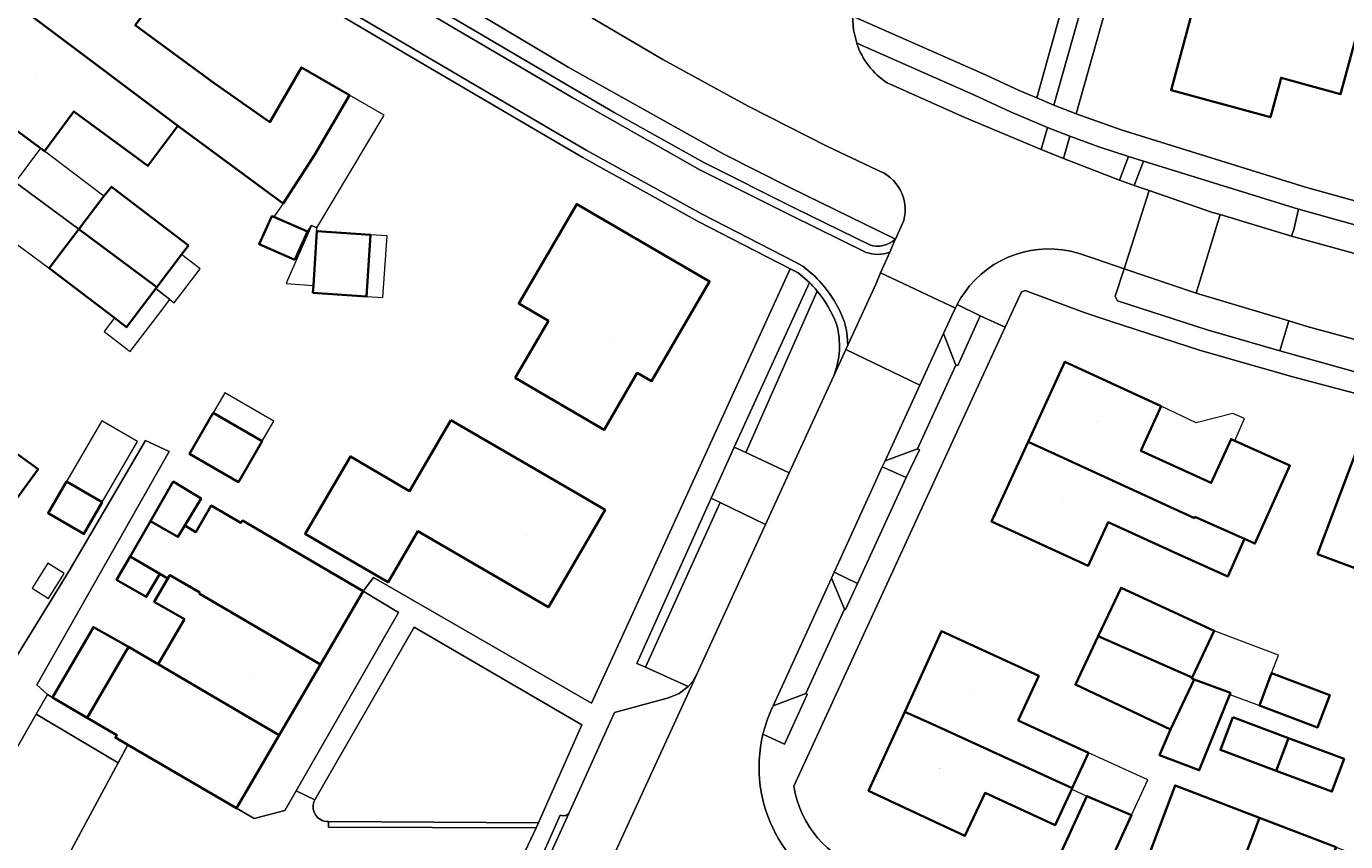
# Model space of a CAD drawing. Header units: metres. Extents: x 200176 to 205485, y 394066 to 399855.
# Tile 121 of 230: x 203513 to 203609, y 396778 to 396838. Entities that reach past the tile are written whole.
import ezdxf
from ezdxf.enums import TextEntityAlignment as Align

# ---------------------------------------------------------------- set-up
doc = ezdxf.new("R2010")
doc.units = ezdxf.units.M
for name, color, linetype, lineweight in [('B-WE-GR-BEPLANTING_CULTUUR_BOSPLANTSOEN-GV', 90, 'Continuous', 18), ('B-WE-GR-BEPLANTING_CULTUUR_HEESTERS-GV', 90, 'Continuous', 18), ('B-WE-GR-BEPLANTING_CULTUUR_ROOS-GV', 90, 'Continuous', 18), ('B-WE-GR-HAAG-GV', 90, 'Continuous', 13), ('B-WE-OG-BEBOUWING-GV', 7, 'Continuous', 35), ('B-WE-OG-BEBOUWING-T18', 10, 'Continuous', 18), ('B-WE-OG-BEBOUWING_LUIFEL-GV', 7, 'Continuous', 18), ('B-WE-OG-TERREIN_CULTUURSCHEIDING-GV', 7, 'Continuous', 18), ('B-WE-OG-TERREIN_ERF-GV', 7, 'Continuous', 18), ('B-WE-OG-WEG-GV', 7, 'Continuous', 18), ('B-WE-VH-VERHARDING_ASFALT-GV', 252, 'Continuous', 18), ('B-WE-VH-VERHARDING_BETONSTRAATSTEEN-GV', 252, 'Continuous', 18), ('B-WE-VH-VERHARDING_FUNDERING_ZAND-GV', 7, 'Continuous', 18), ('B-WE-VH-VERHARDING_SIERBESTRATING-GV', 252, 'Continuous', 18), ('B-WE-VH-VERHARDING_STRAATBAKSTEEN-GV', 252, 'Continuous', 18), ('B-WE-VH-VERHARDING_TEGEL-GV', 252, 'Continuous', 18)]:
    doc.layers.add(name, color=color, linetype=linetype, lineweight=lineweight)
doc.styles.add('NLCS-ISO-M20-T18', font='NLCS-ISO.ttf', dxfattribs={"height": 0.036})

msp = doc.modelspace()

# ---------------------------------------------------------------- linework, layer by layer
at = {"layer": 'B-WE-GR-BEPLANTING_CULTUUR_BOSPLANTSOEN-GV', "flags": 128}
msp.add_lwpolyline([(203516.735, 396760.521), (203520.373, 396764.425), (203519.009, 396765.048), (203511.841, 396768.323), (203514.389, 396773.688), (203513.885, 396775.329), (203508.715, 396778.408), (203514.055, 396787.688), (203514.876, 396789.115), (203514.099, 396789.834), (203523.739, 396806.801), (203522.026, 396807.608), (203516.457, 396798.129), (203512.347, 396791.455), (203505.605, 396779.958), (203500.003, 396769.931), (203515.368, 396758.525), (203515.61, 396758.878)], close=True, dxfattribs=at)
at = {"layer": 'B-WE-GR-BEPLANTING_CULTUUR_HEESTERS-GV', "flags": 128}
for points in [[(203571.595, 396829.015), (203565.871, 396831.949), (203559.675, 396835.325), (203554.558, 396838.331), (203549.214, 396841.47), (203542.287, 396845.539), (203517.9, 396859.929)], [(203514.895, 396859.484), (203514.983, 396857.495), (203521.874, 396853.199), (203552.77, 396834.78), (203564.104, 396828.447), (203568.918, 396826.014), (203576.605, 396822.269), (203577.202, 396823.628)], [(203575.236, 396827.3), (203571.595, 396829.015)]]:
    msp.add_lwpolyline(points, dxfattribs=at)
at = {"layer": 'B-WE-GR-BEPLANTING_CULTUUR_HEESTERS-GV'}
msp.add_lwpolyline([(203577.202, 396823.628, 0.393513), (203575.236, 396827.3)], format="xyb", dxfattribs=at)
at = {"layer": 'B-WE-GR-BEPLANTING_CULTUUR_HEESTERS-GV', "flags": 128}
for points in [[(203580.964, 396817.242), (203580.853, 396817.032), (203580.105, 396815.406), (203580.987, 396813.098), (203581.137, 396813.07), (203582.762, 396816.69), (203581.103, 396817.506)], [(203578.2, 396807.004), (203575.841, 396806.133), (203575.643, 396805.703), (203577.368, 396804.926), (203578.339, 396806.927)], [(203571.95, 396797.596), (203572.881, 396795.344), (203572.967, 396795.31), (203573.847, 396797.194), (203572.149, 396798.03)], [(203570.073, 396789.203), (203567.69, 396788.294), (203567.525, 396787.935), (203567.287, 396787.338), (203567.087, 396786.728), (203567.019, 396786.486), (203566.957, 396786.242), (203568.527, 396785.517), (203570.177, 396789.133)]]:
    msp.add_lwpolyline(points, close=True, dxfattribs=at)
at = {"layer": 'B-WE-GR-BEPLANTING_CULTUUR_ROOS-GV', "flags": 128}
msp.add_lwpolyline([(203570.909, 396818.481), (203565.699, 396806.739), (203568.873, 396805.266), (203572.107, 396812.315)], dxfattribs=at)
at = {"layer": 'B-WE-GR-BEPLANTING_CULTUUR_ROOS-GV'}
for points in [[(203572.314, 396816.069, 0.084376), (203570.909, 396818.481)], [(203572.107, 396812.315, 0.162764), (203572.314, 396816.069)]]:
    msp.add_lwpolyline(points, format="xyb", dxfattribs=at)
at = {"layer": 'B-WE-GR-BEPLANTING_CULTUUR_ROOS-GV', "flags": 128}
msp.add_lwpolyline([(203562.149, 396790.61), (203567.139, 396801.487), (203563.85, 396803.093), (203558.414, 396791.107), (203561.522, 396789.703), (203561.876, 396790.128)], close=True, dxfattribs=at)
at = {"layer": 'B-WE-GR-HAAG-GV', "flags": 128}
for points in [[(203588.12, 396832.013), (203596.04, 396860.008), (203597.645, 396862.788), (203596.342, 396863.548), (203594.78, 396860.319), (203594.015, 396858.107), (203591.841, 396850.296), (203586.896, 396832.532)], [(203588.82, 396828.136), (203592.9, 396826.558), (203593.556, 396828.267), (203591.409, 396828.983), (203589.282, 396829.756)], [(203605.94, 396824.445), (203594.645, 396827.929), (203593.968, 396826.165), (203595.059, 396825.791), (203599.667, 396824.212), (203600.229, 396824.043), (203605.435, 396822.475), (203605.594, 396822.96)], [(203605.234, 396816.312), (203598.496, 396818.32), (203598.405, 396818.347), (203593.251, 396820.103), (203592.582, 396818.121), (203592.768, 396817.772), (203599.28, 396815.654), (203604.586, 396814.14)], [(203563.195, 396803.413), (203557.778, 396791.394), (203558.414, 396791.107), (203563.85, 396803.093)]]:
    msp.add_lwpolyline(points, close=True, dxfattribs=at)
for points in [[(203576.605, 396822.269), (203568.918, 396826.014), (203564.104, 396828.447), (203552.77, 396834.78), (203521.874, 396853.199), (203514.983, 396857.495), (203514.895, 396859.484)], [(203515.208, 396855.597), (203520.75, 396852.275), (203553.433, 396833.054), (203556.125, 396831.48), (203556.183, 396831.446), (203562.652, 396827.836), (203569.273, 396824.514), (203574.729, 396821.836)], [(203587.659, 396830.388), (203584.963, 396831.526), (203582.308, 396832.755), (203573.778, 396836.521)], [(203576.007, 396833.626), (203581.652, 396831.102), (203587.214, 396828.781), (203587.659, 396830.388)], [(203576.591, 396822.238), (203576.605, 396822.269)], [(203570.337, 396819.1), (203564.866, 396807.126), (203565.699, 396806.739), (203570.909, 396818.481)]]:
    msp.add_lwpolyline(points, dxfattribs=at)
at = {"layer": 'B-WE-GR-HAAG-GV'}
for points in [[(203573.778, 396836.521, 0.168227), (203576.007, 396833.626)], [(203574.729, 396821.836, 0.258855), (203576.591, 396822.238)], [(203570.909, 396818.481, 0.025889), (203570.337, 396819.1)]]:
    msp.add_lwpolyline(points, format="xyb", dxfattribs=at)
at = {"layer": 'B-WE-OG-BEBOUWING-GV', "flags": 128}
for points in [[(203527.001, 396833.621), (203521.269, 396837.824), (203523.439, 396840.748), (203517.256, 396845.338), (203512.734, 396839.247), (203514.733, 396837.744), (203524.372, 396830.496), (203532.043, 396824.856), (203534.339, 396828.413), (203536.852, 396832.735), (203533.38, 396834.754), (203531.065, 396830.775)], [(203604.549, 396833.547), (203604.672, 396834), (203609.005, 396832.822), (203609.826, 396835.842), (203610.989, 396840.119), (203598.47, 396843.433), (203597.347, 396839.191), (203598.256, 396838.961), (203596.664, 396833.098), (203603.894, 396831.134)], [(203512.734, 396839.247), (203508.334, 396833.32), (203510.349, 396831.841), (203514.363, 396828.88), (203514.666, 396828.656), (203516.809, 396831.561), (203522.188, 396827.592), (203524.372, 396830.496), (203514.733, 396837.744)], [(203525.146, 396821.798), (203519.528, 396826.079), (203518.993, 396825.377), (203517.174, 396822.989), (203522.841, 396818.773), (203524.639, 396821.132)], [(203548.909, 396812.159), (203555.393, 396808.38), (203557.81, 396812.527), (203558.846, 396811.923), (203563.075, 396819.18), (203553.409, 396824.813), (203549.187, 396817.567), (203551.337, 396816.31)], [(203532.891, 396820.751), (203533.06, 396821.134), (203533.796, 396822.809), (203531.354, 396823.883), (203531.219, 396823.941), (203530.286, 396821.896)], [(203522.757, 396818.662), (203522.841, 396818.773), (203517.174, 396822.989), (203515.002, 396820.138), (203519.746, 396816.524), (203520.63, 396815.851)], [(203534.235, 396818.892), (203534.2, 396818.359), (203538.098, 396818.097), (203538.398, 396822.583), (203534.482, 396822.845)], [(203602.001, 396800.45), (203602.762, 396800.112), (203605.314, 396805.784), (203601.307, 396807.587), (203601.027, 396807.713), (203599.59, 396804.519), (203594.468, 396806.866), (203595.952, 396810.096), (203588.923, 396813.327), (203586.258, 396807.517), (203588.53, 396806.475), (203598.356, 396801.969), (203598.395, 396802.054)], [(203512.27, 396802.862), (203514.194, 396805.521), (203507.737, 396810.192), (203505.85, 396807.584)], [(203530.513, 396807.563), (203526.947, 396809.619), (203525.228, 396806.638), (203528.794, 396804.581)], [(203544.25, 396809.087), (203541.234, 396803.929), (203536.924, 396806.449), (203533.627, 396800.811), (203536.45, 396799.167), (203539.668, 396797.293), (203541.832, 396801.009), (203551.337, 396795.473), (203555.463, 396802.558), (203553.302, 396803.816)], [(203602.001, 396800.45), (203598.395, 396802.054), (203598.356, 396801.969), (203588.53, 396806.475), (203586.258, 396807.517), (203583.601, 396801.723), (203585.873, 396800.681), (203590.636, 396798.497), (203592.072, 396801.666), (203597.171, 396799.349), (203600.782, 396797.708)], [(203613.109, 396797.177), (203616.224, 396805.422), (203610.443, 396807.607), (203609.559, 396805.268), (203607.321, 396799.343)], [(203518.866, 396803.112), (203516.258, 396804.625), (203514.926, 396802.328), (203517.534, 396800.815)], [(203522.375, 396801.742), (203524.374, 396800.589), (203524.875, 396801.417), (203526.066, 396803.388), (203524.033, 396804.615)], [(203534.755, 396791.315), (203537.867, 396796.637), (203535.709, 396797.899), (203529.063, 396801.786), (203528.962, 396801.613), (203526.803, 396802.873), (203525.68, 396800.949), (203524.875, 396801.417), (203524.374, 396800.589), (203522.375, 396801.742), (203520.891, 396799.169), (203523.052, 396797.915), (203523.643, 396797.57), (203523.782, 396797.808), (203525.967, 396796.541), (203525.929, 396796.476), (203532.596, 396792.577)], [(203523.052, 396797.915), (203520.891, 396799.169), (203519.912, 396797.482), (203522.074, 396796.228)], [(203531.743, 396786.166), (203534.755, 396791.315), (203532.596, 396792.577), (203525.929, 396796.476), (203525.967, 396796.541), (203523.782, 396797.808), (203523.643, 396797.57), (203522.657, 396795.881), (203524.844, 396794.612), (203522.939, 396791.336), (203529.588, 396787.432)], [(203591.362, 396793.376), (203598.195, 396790.361), (203599.8, 396793.75), (203593.017, 396796.893)], [(203517.769, 396787.426), (203520.789, 396792.586), (203518.228, 396794.038), (203515.247, 396788.898)], [(203579.552, 396786.836), (203589.47, 396782.318), (203590.651, 396784.892), (203585.538, 396787.243), (203587.028, 396790.493), (203579.948, 396793.724), (203577.277, 396787.872)], [(203531.743, 396786.166), (203529.588, 396787.432), (203522.939, 396791.336), (203520.789, 396792.586), (203517.769, 396787.426), (203519.928, 396786.166), (203519.827, 396785.993), (203520.729, 396785.465), (203528.631, 396780.844)], [(203598.351, 396790.226), (203598.164, 396790.296), (203598.195, 396790.361), (203591.362, 396793.376), (203589.705, 396789.854), (203596.619, 396786.585)], [(203603.976, 396790.681), (203603.088, 396788.324), (203607.324, 396786.729), (203608.212, 396789.086)], [(203600.939, 396789.133), (203600.984, 396789.245), (203598.351, 396790.226), (203596.619, 396786.585), (203595.825, 396784.701), (203598.711, 396783.613)], [(203589.433, 396782.236), (203589.47, 396782.318), (203579.552, 396786.836), (203577.277, 396787.872), (203574.649, 396782.115), (203576.913, 396781.055), (203581.652, 396778.836), (203583.12, 396781.971), (203588.234, 396779.623)], [(203601.145, 396787.473), (203600.257, 396785.099), (203604.313, 396783.582), (203605.201, 396785.956)], [(203604.313, 396783.582), (203608.368, 396782.065), (203609.256, 396784.439), (203605.201, 396785.956)], [(203600.029, 396772.022), (203600.911, 396774.361), (203603.096, 396780.153), (203596.955, 396782.512), (203593.876, 396774.341), (203594.247, 396774.201)], [(203593.234, 396779.129), (203593.782, 396780.336), (203590.532, 396781.732), (203587.925, 396776.048), (203588.184, 396775.93), (203591.167, 396774.576)], [(203600.029, 396772.022), (203605.623, 396769.913), (203606.505, 396772.252), (203608.677, 396778.008), (203603.096, 396780.153), (203600.911, 396774.361)]]:
    msp.add_lwpolyline(points, close=True, dxfattribs=at)
at = {"layer": 'B-WE-OG-BEBOUWING_LUIFEL-GV', "flags": 128}
for points in [[(203536.852, 396832.735), (203534.339, 396828.413), (203532.043, 396824.856), (203531.354, 396823.883), (203533.796, 396822.809), (203534.105, 396823.258), (203534.497, 396823.086), (203539.392, 396831.28)], [(203517.174, 396822.989), (203518.993, 396825.377), (203514.666, 396828.656), (203514.363, 396828.88), (203512.528, 396826.396)], [(203510.345, 396824.25), (203510.027, 396823.817), (203515.002, 396820.138), (203517.174, 396822.989), (203512.528, 396826.396), (203510.73, 396823.965)], [(203534.497, 396823.086), (203534.105, 396823.258), (203532.353, 396819.284), (203532.245, 396819.025), (203534.235, 396818.892), (203534.482, 396822.845)], [(203538.398, 396822.583), (203538.098, 396818.097), (203539.295, 396818.017), (203539.595, 396822.503)], [(203522.841, 396818.773), (203522.757, 396818.662), (203523.787, 396817.877), (203524.1, 396817.638), (203525.982, 396820.109), (203524.639, 396821.132)], [(203519.746, 396816.524), (203518.994, 396815.538), (203520.898, 396814.087), (203522.877, 396816.684), (203523.787, 396817.877), (203522.757, 396818.662), (203520.63, 396815.851)], [(203530.513, 396807.563), (203531.358, 396809.027), (203527.792, 396811.084), (203526.947, 396809.619)], [(203599.59, 396804.519), (203601.027, 396807.713), (203601.307, 396807.587), (203602.007, 396809.222), (203601.164, 396809.583), (203598.491, 396808.885), (203595.952, 396810.096), (203594.468, 396806.866)], [(203516.258, 396804.625), (203518.866, 396803.112), (203521.433, 396807.537), (203518.826, 396809.05)], [(203514.917, 396798.693), (203513.774, 396796.87), (203514.952, 396796.119), (203516.095, 396797.941)], [(203598.164, 396790.296), (203598.351, 396790.226), (203600.984, 396789.245), (203600.939, 396789.133), (203603.088, 396788.324), (203603.976, 396790.681), (203604.469, 396791.992), (203599.8, 396793.75), (203598.195, 396790.361)], [(203590.651, 396784.892), (203589.47, 396782.318), (203589.433, 396782.236), (203590.532, 396781.732), (203593.782, 396780.336), (203594.965, 396782.909)]]:
    msp.add_lwpolyline(points, close=True, dxfattribs=at)
at = {"layer": 'B-WE-OG-TERREIN_CULTUURSCHEIDING-GV', "flags": 128}
msp.add_lwpolyline([(203535.333, 396779.876), (203550.629, 396779.797), (203550.676, 396779.905), (203553.774, 396786.912), (203541.564, 396794.03), (203534.336, 396781.458)], dxfattribs=at)
at = {"layer": 'B-WE-OG-TERREIN_CULTUURSCHEIDING-GV'}
msp.add_lwpolyline([(203534.336, 396781.458, 0.576421), (203535.333, 396779.876)], format="xyb", dxfattribs=at)
at = {"layer": 'B-WE-OG-TERREIN_ERF-GV', "flags": 128}
for points in [[(203593.296, 396843.945), (203589.747, 396831.375), (203593.03, 396830.206), (203606.435, 396826.05), (203612.83, 396824.271), (203689.385, 396803.443), (203723.89, 396794.014), (203726.171, 396793.391), (203727.916, 396796.105), (203728.638, 396797.28), (203731.433, 396806.898), (203731.778, 396808.086), (203732.048, 396809.014), (203734.246, 396816.574), (203734.378, 396817.061), (203735.247, 396820.27), (203735.392, 396820.804), (203736.292, 396820.596), (203737.831, 396826.156), (203738.362, 396825.932), (203739.366, 396829.35), (203740.31, 396832.564), (203765.338, 396919.347)], [(203512.347, 396791.455), (203516.457, 396798.129), (203522.026, 396807.608), (203523.739, 396806.801), (203514.099, 396789.834), (203514.876, 396789.115), (203515.247, 396788.898), (203518.228, 396794.038), (203520.789, 396792.586), (203522.939, 396791.336), (203524.844, 396794.612), (203522.657, 396795.881), (203523.643, 396797.57), (203523.052, 396797.915), (203522.074, 396796.228), (203519.912, 396797.482), (203520.891, 396799.169), (203522.375, 396801.742), (203524.033, 396804.615), (203526.066, 396803.388), (203524.875, 396801.417), (203525.68, 396800.949), (203526.803, 396802.873), (203528.962, 396801.613), (203529.063, 396801.786), (203535.709, 396797.899), (203537.867, 396796.637), (203538.617, 396797.648), (203554.477, 396788.503), (203556.984, 396793.928), (203568.945, 396820.096), (203562.249, 396823.545), (203553.844, 396828.196), (203551.512, 396829.562), (203541.794, 396835.266), (203534.755, 396839.407)], [(203682.582, 396731.013), (203692.735, 396766.235), (203695.68, 396776.454), (203698.135, 396784.973), (203698.263, 396785.952), (203698.144, 396786.932), (203694.356, 396787.976), (203690.984, 396788.905), (203638.666, 396803.131), (203636.905, 396797.608), (203635.144, 396798.273), (203636.912, 396803.604), (203629.896, 396805.5), (203618.619, 396808.781), (203605.437, 396812.268), (203603.317, 396812.873), (203598.795, 396814.163), (203592.231, 396816.298), (203590.329, 396816.917), (203586.043, 396818.519), (203585.765, 396818.434), (203584.577, 396815.854), (203569.196, 396782.447)]]:
    msp.add_lwpolyline(points, dxfattribs=at)
for points in [[(203510.349, 396831.841), (203508.334, 396833.32), (203512.734, 396839.247), (203517.256, 396845.338), (203523.439, 396840.748), (203521.269, 396837.824), (203527.001, 396833.621), (203531.065, 396830.775), (203533.38, 396834.754), (203536.852, 396832.735), (203534.339, 396828.413), (203532.043, 396824.856), (203524.372, 396830.496), (203522.188, 396827.592), (203516.809, 396831.561), (203514.666, 396828.656), (203514.363, 396828.88)], [(203609.826, 396835.842), (203609.005, 396832.822), (203604.672, 396834), (203604.549, 396833.547), (203603.894, 396831.134), (203596.664, 396833.098), (203598.256, 396838.961), (203597.347, 396839.191), (203598.47, 396843.433), (203610.989, 396840.119)], [(203519.528, 396826.079), (203525.146, 396821.798), (203524.639, 396821.132), (203522.841, 396818.773), (203522.757, 396818.662), (203520.63, 396815.851), (203519.746, 396816.524), (203515.002, 396820.138), (203517.174, 396822.989), (203518.993, 396825.377)], [(203549.187, 396817.567), (203553.409, 396824.813), (203563.075, 396819.18), (203558.846, 396811.923), (203557.81, 396812.527), (203555.393, 396808.38), (203548.909, 396812.159), (203551.337, 396816.31)], [(203533.06, 396821.134), (203532.891, 396820.751), (203530.286, 396821.896), (203531.219, 396823.941), (203531.354, 396823.883), (203533.796, 396822.809)], [(203538.098, 396818.097), (203534.2, 396818.359), (203534.235, 396818.892), (203534.482, 396822.845), (203538.398, 396822.583)], [(203585.873, 396800.681), (203583.601, 396801.723), (203586.258, 396807.517), (203588.923, 396813.327), (203595.952, 396810.096), (203594.468, 396806.866), (203599.59, 396804.519), (203601.027, 396807.713), (203601.307, 396807.587), (203605.314, 396805.784), (203602.762, 396800.112), (203602.001, 396800.45), (203600.782, 396797.708), (203597.171, 396799.349), (203592.072, 396801.666), (203590.636, 396798.497)], [(203510.056, 396799.801), (203503.599, 396804.472), (203505.85, 396807.584), (203507.737, 396810.192), (203514.194, 396805.521), (203512.27, 396802.862)], [(203526.947, 396809.619), (203530.513, 396807.563), (203528.794, 396804.581), (203525.228, 396806.638)], [(203533.627, 396800.811), (203536.924, 396806.449), (203541.234, 396803.929), (203544.25, 396809.087), (203553.302, 396803.816), (203555.463, 396802.558), (203551.337, 396795.473), (203541.832, 396801.009), (203539.668, 396797.293), (203536.45, 396799.167)], [(203627.41, 396801.196), (203633.191, 396799.011), (203630.096, 396790.819), (203624.308, 396792.985), (203622.442, 396793.684), (203618.71, 396795.081), (203614.975, 396796.478), (203613.109, 396797.177), (203607.321, 396799.343), (203609.559, 396805.268), (203610.443, 396807.607), (203616.224, 396805.422), (203618.088, 396804.718), (203621.818, 396803.309), (203625.546, 396801.9)], [(203516.258, 396804.625), (203518.866, 396803.112), (203517.534, 396800.815), (203514.926, 396802.328)], [(203537.867, 396796.637), (203534.755, 396791.315), (203531.743, 396786.166), (203528.631, 396780.844), (203529.925, 396780.099), (203532.153, 396780.678), (203532.973, 396782.108), (203540.418, 396795.085)], [(203598.351, 396790.226), (203600.984, 396789.245), (203600.939, 396789.133), (203598.711, 396783.613), (203595.825, 396784.701), (203596.619, 396786.585), (203589.705, 396789.854), (203591.362, 396793.376), (203593.017, 396796.893), (203599.8, 396793.75), (203598.195, 396790.361), (203598.164, 396790.296)], [(203583.12, 396781.971), (203581.652, 396778.836), (203576.913, 396781.055), (203574.649, 396782.115), (203577.277, 396787.872), (203579.948, 396793.724), (203587.028, 396790.493), (203585.538, 396787.243), (203590.651, 396784.892), (203589.47, 396782.318), (203589.433, 396782.236), (203588.234, 396779.623)], [(203603.976, 396790.681), (203608.212, 396789.086), (203607.324, 396786.729), (203603.088, 396788.324)], [(203600.257, 396785.099), (203601.145, 396787.473), (203605.201, 396785.956), (203609.256, 396784.439), (203608.368, 396782.065), (203604.313, 396783.582)], [(203605.623, 396769.913), (203600.029, 396772.022), (203594.247, 396774.201), (203593.876, 396774.341), (203596.955, 396782.512), (203603.096, 396780.153), (203608.677, 396778.008), (203614.258, 396775.864), (203620.026, 396773.648), (203619.904, 396773.324), (203617.881, 396767.964), (203616.999, 396765.625), (203614.565, 396766.543), (203614.128, 396765.385), (203610.895, 396766.603), (203611.331, 396767.761), (203611.218, 396767.804)], [(203593.782, 396780.336), (203593.234, 396779.129), (203591.167, 396774.576), (203588.184, 396775.93), (203587.925, 396776.048), (203590.532, 396781.732)]]:
    msp.add_lwpolyline(points, close=True, dxfattribs=at)
at = {"layer": 'B-WE-OG-TERREIN_ERF-GV'}
msp.add_lwpolyline([(203569.196, 396782.447, 0.277512), (203574.341, 396776.389)], format="xyb", dxfattribs=at)
at = {"layer": 'B-WE-OG-WEG-GV', "flags": 128}
msp.add_lwpolyline([(203573.485, 396838.481), (203583.149, 396834.215), (203585.617, 396833.074), (203586.896, 396832.532), (203591.841, 396850.296), (203594.015, 396858.107), (203594.78, 396860.319), (203596.342, 396863.548)], dxfattribs=at)
at = {"layer": 'B-WE-VH-VERHARDING_ASFALT-GV', "flags": 128}
for points in [[(203559.47, 396842.41), (203557.552, 396843.539), (203554.558, 396838.331), (203559.675, 396835.325), (203565.871, 396831.949), (203571.595, 396829.015), (203575.236, 396827.3)], [(203573.778, 396836.521), (203573.544, 396837.488), (203573.485, 396838.481)], [(203591.145, 396820.821), (203593.251, 396820.103), (203595.059, 396825.791), (203593.968, 396826.165), (203592.9, 396826.558), (203588.82, 396828.136), (203587.214, 396828.781), (203581.652, 396831.102), (203576.007, 396833.626)], [(203577.202, 396823.628), (203576.605, 396822.269), (203576.591, 396822.238), (203576.183, 396821.309), (203575.522, 396819.803), (203580.964, 396817.242), (203581.103, 396817.506), (203581.358, 396817.99), (203581.994, 396818.866)], [(203611.874, 396820.708), (203605.435, 396822.475), (203600.229, 396824.043), (203598.496, 396818.32), (203605.234, 396816.312), (203606.571, 396815.913), (203612.737, 396814.236)], [(203590.472, 396821.05), (203591.145, 396820.821)], [(203566.957, 396786.242), (203567.019, 396786.486), (203567.087, 396786.728), (203567.287, 396787.338), (203567.525, 396787.935), (203567.69, 396788.294), (203571.95, 396797.596), (203572.149, 396798.03), (203572.457, 396798.703), (203575.045, 396804.402), (203575.643, 396805.703), (203575.841, 396806.133), (203578.368, 396811.628), (203572.981, 396814.224), (203572.107, 396812.315), (203568.873, 396805.266), (203567.139, 396801.487), (203562.149, 396790.61), (203561.697, 396789.624), (203554.887, 396774.78)]]:
    msp.add_lwpolyline(points, dxfattribs=at)
at = {"layer": 'B-WE-VH-VERHARDING_ASFALT-GV'}
for points in [[(203576.007, 396833.626, -0.168227), (203573.778, 396836.521)], [(203575.236, 396827.3, -0.393513), (203577.202, 396823.628)], [(203581.994, 396818.866, -0.319426), (203590.472, 396821.05)], [(203573.34, 396774.202, -0.378691), (203566.957, 396786.242)]]:
    msp.add_lwpolyline(points, format="xyb", dxfattribs=at)
at = {"layer": 'B-WE-VH-VERHARDING_ASFALT-GV', "flags": 128}
for points in [[(203595.059, 396825.791), (203593.251, 396820.103), (203598.405, 396818.347), (203598.496, 396818.32), (203600.229, 396824.043), (203599.667, 396824.212)], [(203572.981, 396814.224), (203578.368, 396811.628), (203580.105, 396815.406), (203580.853, 396817.032), (203580.964, 396817.242), (203575.522, 396819.803), (203575.185, 396819.036), (203573.125, 396814.538)], [(203561.522, 396789.703), (203560.858, 396789.197), (203560.083, 396788.887), (203556.161, 396787.808), (203552.818, 396780.465), (203550.931, 396776.321), (203552.446, 396775.707), (203552.644, 396775.632), (203554.887, 396774.78), (203561.697, 396789.624), (203562.149, 396790.61), (203561.876, 396790.128)]]:
    msp.add_lwpolyline(points, close=True, dxfattribs=at)
at = {"layer": 'B-WE-VH-VERHARDING_BETONSTRAATSTEEN-GV', "flags": 128}
for points in [[(203599.227, 396865.548), (203597.645, 396862.788), (203596.04, 396860.008), (203588.12, 396832.013), (203589.747, 396831.375), (203593.296, 396843.945), (203597.693, 396859.521), (203610.531, 396881.864), (203618.503, 396895.822), (203618.816, 396896.37), (203621.687, 396901.397), (203624.645, 396906.576), (203623.176, 396907.39), (203616.944, 396896.5), (203615.374, 396893.722), (203609.042, 396882.697), (203605.935, 396877.259)], [(203589.282, 396829.756), (203587.659, 396830.388), (203587.214, 396828.781), (203588.82, 396828.136)], [(203578.368, 396811.628), (203575.841, 396806.133), (203578.2, 396807.004), (203580.987, 396813.098), (203580.105, 396815.406)], [(203567.69, 396788.294), (203570.073, 396789.203), (203572.881, 396795.344), (203571.95, 396797.596)], [(203552.818, 396780.465), (203552.606, 396780.329), (203552.359, 396780.302), (203552.198, 396780.345), (203550.24, 396775.938), (203551.764, 396775.385), (203551.813, 396775.518), (203551.981, 396775.62), (203552.188, 396775.673), (203552.446, 396775.707), (203550.931, 396776.321)], [(203535.331, 396779.477), (203550.448, 396779.418), (203550.629, 396779.797), (203535.333, 396779.876), (203535.333, 396779.875)]]:
    msp.add_lwpolyline(points, close=True, dxfattribs=at)
for points in [[(203556.183, 396831.446), (203556.125, 396831.48), (203553.433, 396833.054), (203520.75, 396852.275), (203515.208, 396855.597), (203514.9, 396855.079), (203520.444, 396851.759), (203553.129, 396832.537), (203562.371, 396827.306), (203569.004, 396823.978), (203574.465, 396821.297)], [(203570.727, 396819.556), (203569.847, 396820.307), (203569.22, 396820.629), (203562.532, 396824.074), (203554.141, 396828.717), (203551.816, 396830.079), (203535.059, 396839.924), (203519.367, 396849.158), (203513.453, 396852.651), (203513.146, 396852.135), (203514.594, 396851.28), (203516.302, 396850.271), (203519.062, 396848.641), (203534.755, 396839.407), (203541.794, 396835.266), (203551.512, 396829.562), (203553.844, 396828.196), (203562.249, 396823.545), (203568.945, 396820.096), (203569.511, 396819.805), (203570.337, 396819.1)], [(203574.729, 396821.836), (203569.273, 396824.514), (203562.652, 396827.836), (203556.183, 396831.446)], [(203576.183, 396821.309), (203576.591, 396822.238)], [(203572.107, 396812.315), (203572.981, 396814.224), (203573.125, 396814.538)]]:
    msp.add_lwpolyline(points, dxfattribs=at)
at = {"layer": 'B-WE-VH-VERHARDING_BETONSTRAATSTEEN-GV'}
for points in [[(203576.591, 396822.238, -0.258855), (203574.729, 396821.836)], [(203574.465, 396821.297, 0.173457), (203576.183, 396821.309)], [(203572.893, 396816.228, 0.113579), (203570.727, 396819.556)], [(203570.337, 396819.1, -0.025889), (203570.909, 396818.481)], [(203570.909, 396818.481, -0.084376), (203572.314, 396816.069)], [(203572.314, 396816.069, -0.162764), (203572.107, 396812.315)], [(203573.125, 396814.538, 0.06516), (203572.893, 396816.228)]]:
    msp.add_lwpolyline(points, format="xyb", dxfattribs=at)
at = {"layer": 'B-WE-VH-VERHARDING_FUNDERING_ZAND-GV', "flags": 128}
for points in [[(203586.896, 396832.532), (203588.12, 396832.013), (203596.04, 396860.008), (203597.645, 396862.788), (203596.342, 396863.548), (203594.78, 396860.319), (203594.015, 396858.107), (203591.841, 396850.296)], [(203592.9, 396826.558), (203593.556, 396828.267), (203591.409, 396828.983), (203589.282, 396829.756), (203588.82, 396828.136)], [(203605.435, 396822.475), (203605.594, 396822.96), (203605.94, 396824.445), (203594.645, 396827.929), (203593.968, 396826.165), (203595.059, 396825.791), (203599.667, 396824.212), (203600.229, 396824.043)], [(203598.496, 396818.32), (203598.405, 396818.347), (203593.251, 396820.103), (203592.582, 396818.121), (203592.768, 396817.772), (203599.28, 396815.654), (203604.586, 396814.14), (203605.234, 396816.312)], [(203557.778, 396791.394), (203558.414, 396791.107), (203563.85, 396803.093), (203563.195, 396803.413)]]:
    msp.add_lwpolyline(points, close=True, dxfattribs=at)
for points in [[(203576.605, 396822.269), (203568.918, 396826.014), (203564.104, 396828.447), (203552.77, 396834.78), (203521.874, 396853.199), (203514.983, 396857.495), (203514.895, 396859.484)], [(203515.208, 396855.597), (203520.75, 396852.275), (203553.433, 396833.054), (203556.125, 396831.48), (203556.183, 396831.446), (203562.652, 396827.836), (203569.273, 396824.514), (203574.729, 396821.836)], [(203582.308, 396832.755), (203573.778, 396836.521)], [(203576.007, 396833.626), (203581.652, 396831.102), (203587.214, 396828.781), (203587.659, 396830.388), (203584.963, 396831.526), (203582.308, 396832.755)], [(203576.591, 396822.238), (203576.605, 396822.269)], [(203570.337, 396819.1), (203564.866, 396807.126), (203565.699, 396806.739)], [(203565.699, 396806.739), (203570.909, 396818.481)]]:
    msp.add_lwpolyline(points, dxfattribs=at)
at = {"layer": 'B-WE-VH-VERHARDING_FUNDERING_ZAND-GV'}
for points in [[(203573.778, 396836.521, 0.168227), (203576.007, 396833.626)], [(203574.729, 396821.836, 0.258855), (203576.591, 396822.238)], [(203570.909, 396818.481, 0.025889), (203570.337, 396819.1)]]:
    msp.add_lwpolyline(points, format="xyb", dxfattribs=at)
at = {"layer": 'B-WE-VH-VERHARDING_SIERBESTRATING-GV', "flags": 128}
msp.add_lwpolyline([(203514.055, 396787.688), (203508.715, 396778.408), (203513.885, 396775.329), (203514.389, 396773.688), (203520.023, 396784.154)], close=True, dxfattribs=at)
at = {"layer": 'B-WE-VH-VERHARDING_STRAATBAKSTEEN-GV', "flags": 128}
for points in [[(203574.465, 396821.297), (203569.004, 396823.978), (203562.371, 396827.306), (203553.129, 396832.537), (203520.444, 396851.759), (203514.9, 396855.079), (203513.453, 396852.651), (203519.367, 396849.158), (203535.059, 396839.924), (203551.816, 396830.079), (203554.141, 396828.717), (203562.532, 396824.074), (203569.22, 396820.629), (203569.847, 396820.307), (203570.727, 396819.556)], [(203575.185, 396819.036), (203575.522, 396819.803), (203576.183, 396821.309)], [(203573.125, 396814.538), (203575.185, 396819.036)], [(203534.336, 396781.458), (203532.973, 396782.108), (203532.153, 396780.678), (203529.925, 396780.099), (203528.631, 396780.844), (203520.729, 396785.465), (203520.023, 396784.154), (203514.389, 396773.688), (203521.482, 396770.461), (203522.847, 396769.84), (203523.573, 396771.428), (203524.612, 396773.702), (203525.262, 396775.078), (203527.394, 396775.803), (203530.061, 396774.594), (203530.558, 396775.938), (203533.159, 396774.85)], [(203533.773, 396776.623), (203533.791, 396776.623), (203533.793, 396776.958), (203549.25, 396776.906), (203550.448, 396779.418), (203535.331, 396779.477), (203535.333, 396779.875), (203535.333, 396779.876)]]:
    msp.add_lwpolyline(points, dxfattribs=at)
at = {"layer": 'B-WE-VH-VERHARDING_STRAATBAKSTEEN-GV'}
for points in [[(203576.183, 396821.309, -0.173457), (203574.465, 396821.297)], [(203570.727, 396819.556, -0.113579), (203572.893, 396816.228)], [(203572.893, 396816.228, -0.06516), (203573.125, 396814.538)], [(203535.333, 396779.876, -0.576421), (203534.336, 396781.458)]]:
    msp.add_lwpolyline(points, format="xyb", dxfattribs=at)
at = {"layer": 'B-WE-VH-VERHARDING_TEGEL-GV', "flags": 128}
for points in [[(203612.83, 396824.271), (203606.435, 396826.05), (203593.03, 396830.206), (203589.747, 396831.375), (203588.12, 396832.013), (203586.896, 396832.532), (203585.617, 396833.074), (203583.149, 396834.215), (203573.485, 396838.481), (203573.544, 396837.488), (203573.778, 396836.521), (203582.308, 396832.755), (203584.963, 396831.526), (203587.659, 396830.388), (203589.282, 396829.756), (203591.409, 396828.983), (203593.556, 396828.267), (203594.645, 396827.929), (203605.94, 396824.445), (203612.389, 396822.65)], [(203649.073, 396802.049), (203648.007, 396802.339), (203641.593, 396804.082), (203635.651, 396805.686), (203630.334, 396807.122), (203629.279, 396807.417), (203620.041, 396809.919), (203618.999, 396810.217), (203612.05, 396812.055), (203604.586, 396814.14), (203599.28, 396815.654), (203592.768, 396817.772), (203592.582, 396818.121), (203593.251, 396820.103), (203591.145, 396820.821), (203590.472, 396821.05)], [(203550.24, 396775.938), (203552.198, 396780.345), (203552.359, 396780.302), (203552.606, 396780.329), (203552.818, 396780.465), (203556.161, 396787.808), (203560.083, 396788.887), (203560.858, 396789.197), (203561.522, 396789.703), (203558.414, 396791.107), (203557.778, 396791.394), (203563.195, 396803.413), (203564.866, 396807.126), (203570.337, 396819.1), (203569.511, 396819.805), (203568.945, 396820.096), (203556.984, 396793.928), (203554.477, 396788.503), (203538.617, 396797.648), (203537.867, 396796.637), (203540.418, 396795.085), (203532.973, 396782.108), (203534.336, 396781.458), (203541.564, 396794.03), (203553.774, 396786.912), (203550.676, 396779.905), (203550.629, 396779.797), (203550.448, 396779.418), (203549.25, 396776.906)], [(203581.994, 396818.866), (203581.358, 396817.99), (203581.103, 396817.506), (203582.762, 396816.69), (203584.577, 396815.854), (203585.765, 396818.434), (203586.043, 396818.519), (203590.329, 396816.917), (203592.231, 396816.298), (203598.795, 396814.163), (203603.317, 396812.873), (203605.437, 396812.268), (203618.619, 396808.781), (203629.896, 396805.5), (203636.912, 396803.604), (203638.666, 396803.131), (203690.984, 396788.905)], [(203569.196, 396782.447), (203584.577, 396815.854), (203582.762, 396816.69), (203581.137, 396813.07), (203580.987, 396813.098)], [(203580.987, 396813.098), (203578.2, 396807.004), (203578.339, 396806.927), (203577.368, 396804.926), (203573.847, 396797.194), (203572.967, 396795.31), (203572.881, 396795.344), (203570.073, 396789.203), (203570.177, 396789.133), (203568.527, 396785.517), (203566.957, 396786.242)]]:
    msp.add_lwpolyline(points, dxfattribs=at)
for points in [[(203593.556, 396828.267), (203592.9, 396826.558), (203593.968, 396826.165), (203594.645, 396827.929)], [(203612.389, 396822.65), (203605.94, 396824.445), (203605.594, 396822.96), (203605.435, 396822.475), (203611.874, 396820.708)], [(203612.05, 396812.055), (203612.737, 396814.236), (203606.571, 396815.913), (203605.234, 396816.312), (203604.586, 396814.14)], [(203563.85, 396803.093), (203567.139, 396801.487), (203568.873, 396805.266), (203565.699, 396806.739), (203564.866, 396807.126), (203563.195, 396803.413)], [(203572.457, 396798.703), (203572.149, 396798.03), (203573.847, 396797.194), (203577.368, 396804.926), (203575.643, 396805.703), (203575.045, 396804.402)], [(203520.729, 396785.465), (203519.827, 396785.993), (203519.928, 396786.166), (203517.769, 396787.426), (203515.247, 396788.898), (203514.876, 396789.115), (203514.055, 396787.688), (203520.023, 396784.154)]]:
    msp.add_lwpolyline(points, close=True, dxfattribs=at)
at = {"layer": 'B-WE-VH-VERHARDING_TEGEL-GV'}
for points in [[(203590.472, 396821.05, 0.319426), (203581.994, 396818.866)], [(203566.957, 396786.242, 0.378691), (203573.34, 396774.202)], [(203574.341, 396776.389, -0.277512), (203569.196, 396782.447)]]:
    msp.add_lwpolyline(points, format="xyb", dxfattribs=at)

# ---------------------------------------------------------------- texts
at = {"layer": 'B-WE-OG-BEBOUWING-T18', "style": 'NLCS-ISO-M20-T18'}
for s, rotation, p in [('48', 344.8, (203600.988, 396836.068)), ('18', 323.4, (203514.053, 396834.313)), ('85', 329.8, (203556.119, 396815.189)), ('68', 335.4, (203591.332, 396808.986)), ('66', 335.4, (203588.755, 396803.367)), ('83', 329.8, (203549.767, 396800.726)), ('81', 329.7, (203532.631, 396795.606)), ('79', 329.7, (203529.619, 396790.457)), ('64', 335.5, (203582.364, 396789.384)), ('77', 329.7, (203526.607, 396785.307)), ('62', 335.5, (203579.791, 396783.748))]:
    msp.add_text(s, height=0.036, rotation=rotation, dxfattribs=at).set_placement(p, align=Align.MIDDLE)

doc.saveas('drawing.dxf')
